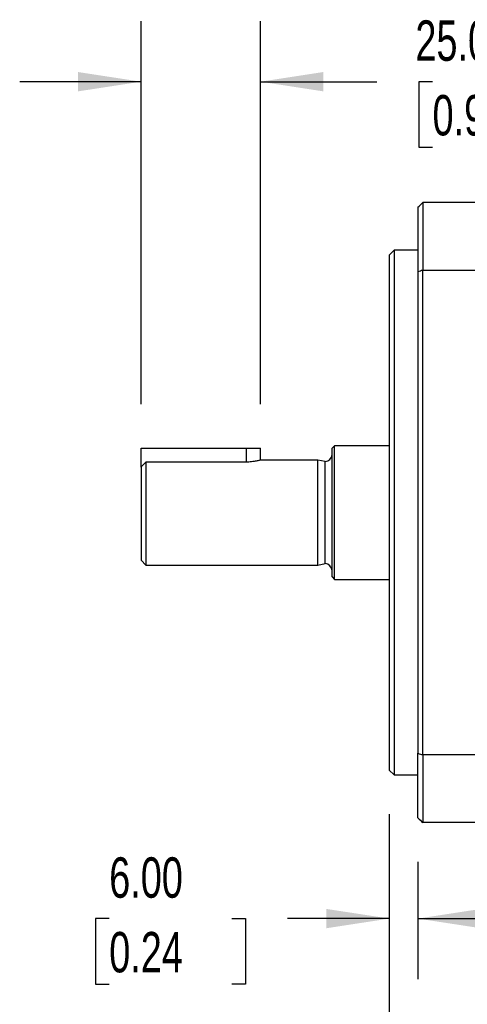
# Model space of a CAD drawing. Header units: millimetres. Extents: x 0 to 1118, y 0 to 864.
# Tile 22 of 33: x 683 to 777, y 151 to 358. Entities that reach past the tile are written whole.
import ezdxf

# ---------------------------------------------------------------- set-up
doc = ezdxf.new("R2010")
doc.units = ezdxf.units.MM
doc.header["$LTSCALE"] = 4
doc.layers.add('DIMENSIONS', color=140, linetype='Continuous', lineweight=25)
doc.styles.add('SLDTEXTSTYLE0', font='TXT', dxfattribs={"width": 0.7})
doc.dimstyles.new('SLDDIMSTYLE0', dxfattribs={"dimtxt": 8.632031, "dimasz": 13.208, "dimexe": 0, "dimexo": 0.0625, "dimgap": 2.158008, "dimtad": 0, "dimtih": 1, "dimtoh": 1, "dimrnd": 1e-09, "dimzin": 4, "dimdsep": 46, "dimtxsty": 'SLDTEXTSTYLE0', "dimsah": 1, "dimcen": 0.09, "dimadec": 0, "dimazin": 1, "dimtfac": 1, "dimtmove": 0, "dimatfit": 0, "dimfxl": 0, "dimfrac": 2, "dimtolj": 1, "dimtzin": 12, "dimarcsym": 0})
doc.dimstyles.new('SLDDIMSTYLE10', dxfattribs={"dimtxt": 8.632031, "dimasz": 13.208, "dimexe": 0, "dimexo": 0.0625, "dimgap": 2.158008, "dimtad": 0, "dimtih": 1, "dimtoh": 1, "dimrnd": 1e-09, "dimzin": 4, "dimdsep": 46, "dimtxsty": 'SLDTEXTSTYLE0', "dimsah": 1, "dimcen": 0.09, "dimadec": 0, "dimazin": 1, "dimtol": 1, "dimtp": 0.018, "dimtm": 0.018, "dimtfac": 1, "dimtdec": 3, "dimtofl": 0, "dimtmove": 0, "dimatfit": 3, "dimfxl": 0, "dimfrac": 2, "dimtolj": 1, "dimtzin": 0, "dimarcsym": 0})
doc.dimstyles.new('SLDDIMSTYLE4', dxfattribs={"dimtxt": 8.632031, "dimasz": 13.208, "dimexe": 0, "dimexo": 0.0625, "dimgap": 2.158008, "dimtad": 0, "dimtih": 1, "dimtoh": 1, "dimrnd": 1e-09, "dimzin": 4, "dimdsep": 46, "dimtxsty": 'SLDTEXTSTYLE0', "dimsah": 1, "dimcen": 0.09, "dimadec": 0, "dimazin": 1, "dimtfac": 1, "dimtofl": 0, "dimtmove": 0, "dimatfit": 3, "dimfxl": 0, "dimfrac": 2, "dimtolj": 1, "dimtzin": 12, "dimarcsym": 0})

# ---------------------------------------------------------------- blocks, each defined once
blk = doc.blocks.new('_D_10')
at = {"layer": 'DIMENSIONS'}
for p, q in [((946.03, 245.03), (946.03, 194.23)), ((760.73, 191.03), (760.73, 124.27)), ((946.03, 184.23), (946.03, 124.27)), ((760.73, 136.97), (806.44, 136.97)), ((823.11, 136.97), (820.21, 136.97)), ((820.21, 136.97), (820.21, 123.25)), ((883.65, 136.97), (886.54, 136.97)), ((886.54, 136.97), (886.54, 123.25)), ((946.03, 136.97), (900.32, 136.97)), ((820.21, 123.25), (823.11, 123.25)), ((886.54, 123.25), (883.65, 123.25))]:
    blk.add_line(p, q, dxfattribs=at)
for points in [[(760.73, 136.97), (773.94, 134.94), (773.94, 139)], [(946.03, 136.97), (932.82, 139), (932.82, 134.94)]]:
    blk.add_solid(points, dxfattribs=at)
at = {"layer": 'DIMENSIONS', "char_height": 8.467, "attachment_point": 1, "style": 'SLDTEXTSTYLE0'}
for s, insert in [('185.30', (812.34, 149.82)), ('±0.018', (852.35, 149.82)), ('7.30', (823.11, 134.17)), ('±0.00', (848.76, 134.17))]:
    blk.add_mtext(s, dxfattribs=dict(at, insert=insert))
blk = doc.blocks.new('_D_11')
at = {"layer": 'DIMENSIONS'}
for p, q in [((708.73, 276.93), (708.73, 357.27)), ((733.73, 276.93), (733.73, 357.27)), ((708.73, 344.57), (683.33, 344.57)), ((733.73, 344.57), (758.08, 344.57)), ((769.78, 344.57), (766.88, 344.57)), ((766.88, 344.57), (766.88, 330.85)), ((795.43, 344.57), (798.33, 344.57)), ((798.33, 344.57), (798.33, 330.85)), ((766.88, 330.85), (769.78, 330.85)), ((798.33, 330.85), (795.43, 330.85))]:
    blk.add_line(p, q, dxfattribs=at)
for points in [[(708.73, 344.57), (695.52, 346.6), (695.52, 342.54)], [(733.73, 344.57), (746.94, 342.54), (746.94, 346.6)]]:
    blk.add_solid(points, dxfattribs=at)
at = {"layer": 'DIMENSIONS', "char_height": 8.467, "attachment_point": 1, "style": 'SLDTEXTSTYLE0'}
for s, insert in [('25.00', (766.19, 357.42)), ('0.98', (769.78, 341.77))]:
    blk.add_mtext(s, dxfattribs=dict(at, insert=insert))
blk = doc.blocks.new('_D_15')
at = {"layer": 'DIMENSIONS'}
for p, q in [((760.73, 191.03), (760.73, 156.41)), ((766.73, 181.03), (766.73, 156.41)), ((702.07, 169.11), (699.17, 169.11)), ((699.17, 169.11), (699.17, 155.39)), ((727.72, 169.11), (730.62, 169.11)), ((730.62, 169.11), (730.62, 155.39)), ((760.73, 169.11), (739.41, 169.11)), ((766.73, 169.11), (792.13, 169.11)), ((699.17, 155.39), (702.07, 155.39)), ((730.62, 155.39), (727.72, 155.39))]:
    blk.add_line(p, q, dxfattribs=at)
for points in [[(760.73, 169.11), (747.52, 171.14), (747.52, 167.08)], [(766.73, 169.11), (779.94, 167.08), (779.94, 171.14)]]:
    blk.add_solid(points, dxfattribs=at)
at = {"layer": 'DIMENSIONS', "char_height": 8.467, "attachment_point": 1, "style": 'SLDTEXTSTYLE0'}
for s, insert in [('6.00', (702.07, 181.95)), ('0.24', (702.07, 166.3))]:
    blk.add_mtext(s, dxfattribs=dict(at, insert=insert))
blk = doc.blocks.new('_D_16')
at = {"layer": 'DIMENSIONS'}
for p, q in [((766.73, 181.03), (766.73, 156.41)), ((896.53, 180.03), (896.53, 156.41)), ((766.73, 169.11), (805.72, 169.11)), ((818.8, 169.11), (815.9, 169.11)), ((815.9, 169.11), (815.9, 155.39)), ((844.45, 169.11), (847.35, 169.11)), ((847.35, 169.11), (847.35, 155.39)), ((896.53, 169.11), (857.53, 169.11)), ((815.9, 155.39), (818.8, 155.39)), ((847.35, 155.39), (844.45, 155.39))]:
    blk.add_line(p, q, dxfattribs=at)
for points in [[(766.73, 169.11), (779.94, 167.08), (779.94, 171.14)], [(896.53, 169.11), (883.32, 171.14), (883.32, 167.08)]]:
    blk.add_solid(points, dxfattribs=at)
at = {"layer": 'DIMENSIONS', "char_height": 8.467, "attachment_point": 1, "style": 'SLDTEXTSTYLE0'}
for s, insert in [('129.80', (811.62, 181.95)), ('5.11', (818.8, 166.3))]:
    blk.add_mtext(s, dxfattribs=dict(at, insert=insert))

msp = doc.modelspace()

# ---------------------------------------------------------------- linework, layer by layer
for p, q in [((766.727, 318.232), (766.727, 304.692)), ((767.727, 319.232), (767.727, 305.038)), ((779.727, 319.232), (767.727, 319.232)), ((761.727, 309.232), (760.727, 308.232)), ((760.727, 308.232), (760.727, 200.232)), ((766.727, 309.232), (761.727, 309.232)), ((761.727, 309.232), (761.727, 254.232)), ((766.727, 304.692), (766.727, 203.771)), ((767.727, 305.038), (779.727, 305.038)), ((767.727, 203.426), (767.727, 305.038)), ((708.727, 263.771), (708.727, 267.732)), ((708.727, 267.732), (730.727, 267.732)), ((730.727, 267.732), (733.727, 267.732)), ((730.727, 267.732), (730.727, 264.815)), ((733.727, 265.232), (733.727, 267.732)), ((749.227, 268.232), (748.727, 267.732)), ((748.727, 240.732), (748.727, 267.732)), ((760.727, 268.232), (749.227, 268.232)), ((749.227, 240.232), (749.227, 268.232)), ((709.727, 264.815), (709.727, 243.232)), ((730.727, 264.815), (709.727, 264.815)), ((745.727, 265.232), (733.727, 265.232)), ((747.268, 264.932), (745.727, 265.232)), ((745.727, 243.232), (745.727, 265.232)), ((747.268, 243.531), (747.268, 264.932)), ((708.727, 263.771), (708.727, 244.232)), ((761.727, 254.232), (761.727, 199.232)), ((708.727, 244.232), (709.727, 243.232)), ((709.727, 243.232), (745.727, 243.232)), ((745.727, 243.232), (747.268, 243.531)), ((748.727, 240.732), (749.227, 240.232)), ((749.227, 240.232), (760.727, 240.232)), ((766.727, 190.232), (766.727, 203.771)), ((779.727, 203.426), (767.727, 203.426)), ((767.727, 203.426), (767.727, 189.232)), ((760.727, 200.232), (761.727, 199.232)), ((761.727, 199.232), (766.727, 199.232)), ((779.727, 189.232), (767.727, 189.232))]:
    msp.add_line(p, q)
for centre, start, end in [((747.227, 266.432), 271.54895, 0), ((747.227, 242.032), 0, 88.45105)]:
    msp.add_arc(centre, 1.5, start, end)
for points in [[(766.727, 318.232), (767.061, 318.565), (767.394, 318.898), (767.727, 319.232)], [(767.727, 305.038), (767.394, 304.923), (767.061, 304.808), (766.727, 304.692)], [(708.727, 263.771), (709.06, 264.12), (709.393, 264.468), (709.727, 264.815)], [(766.727, 203.771), (767.061, 203.656), (767.394, 203.541), (767.727, 203.426)], [(766.727, 190.232), (767.061, 189.899), (767.394, 189.565), (767.727, 189.232)]]:
    msp.add_open_spline(points, degree=3)
msp.add_open_spline([(733.727, 265.232), (733.727, 265.232), (733.708, 265.226), (733.631, 265.206), (733.573, 265.19), (733.422, 265.152), (733.33, 265.13), (733.113, 265.08), (732.987, 265.052), (732.712, 264.998), (732.561, 264.971), (732.234, 264.92), (732.061, 264.897), (731.701, 264.858), (731.511, 264.842), (731.123, 264.82), (730.927, 264.815), (730.727, 264.815)], degree=3, knots=[0, 0, 0, 0, 0.125, 0.125, 0.25, 0.25, 0.375, 0.375, 0.5, 0.5, 0.625, 0.625, 0.75, 0.75, 0.875, 0.875, 1, 1, 1, 1])

# ---------------------------------------------------------------- dimensions: what is measured, and where the dimension line sits
at = {"layer": 'DIMENSIONS'}
for base, p1, p2, dimstyle, picture, middle in [((708.727, 344.573), (733.727, 267.732), (708.727, 267.732), 'SLDDIMSTYLE0', '_D_11', (782.602, 344.573)), ((760.727, 136.971), (946.027, 254.232), (760.727, 200.232), 'SLDDIMSTYLE10', '_D_10', (853.377, 136.971)), ((760.727, 169.107), (766.727, 190.232), (760.727, 200.232), 'SLDDIMSTYLE0', '_D_15', (714.894, 169.107)), ((896.527, 169.107), (766.727, 190.232), (896.527, 189.232), 'SLDDIMSTYLE4', '_D_16', (831.627, 169.107))]:
    dim = msp.add_linear_dim(base=base, p1=p1, p2=p2, dimstyle=dimstyle, dxfattribs=at)
    dim.commit()
    dim.dimension.update_dxf_attribs({"geometry": picture, "text_midpoint": middle, "dimtype": 160})

doc.saveas('drawing.dxf')
